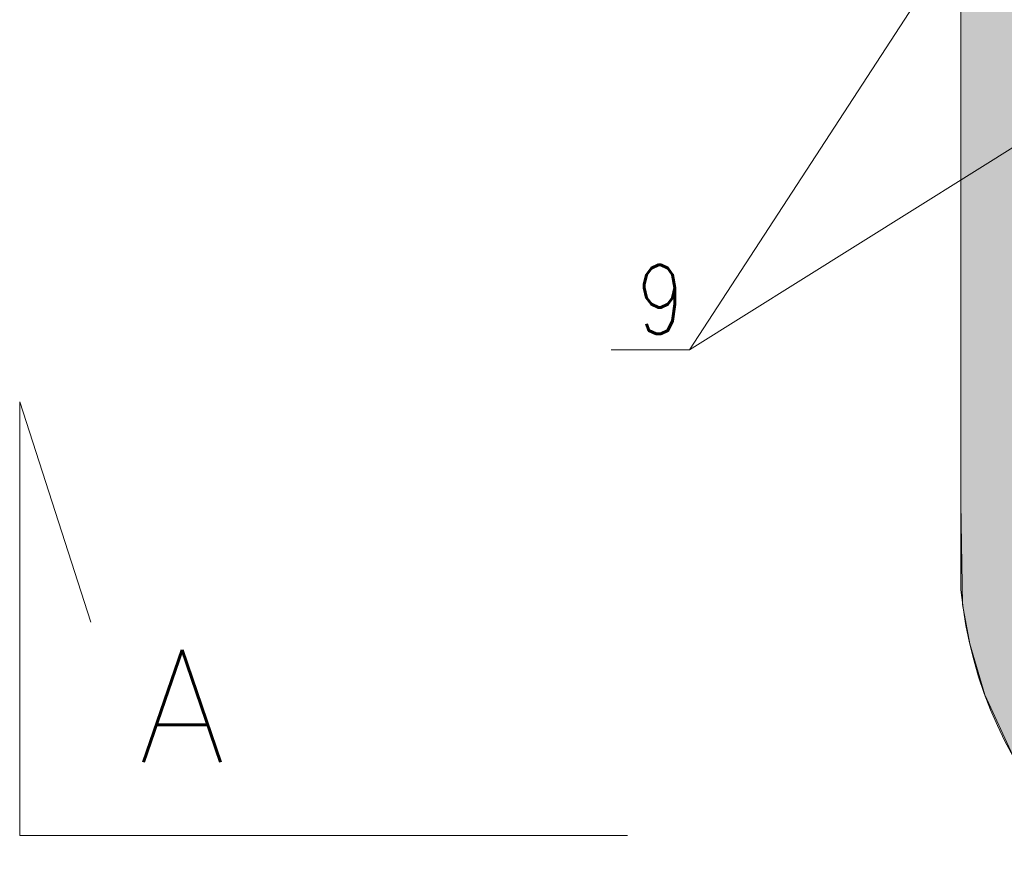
# Model space of a CAD drawing. Header units: metres. Extents: x 6538042 to 13082743, y 6022817 to 12049805.
# Tile 9 of 92: x 6539357 to 6539379, y 6024136 to 6024156. Entities that reach past the tile are written whole.
import ezdxf

# ---------------------------------------------------------------- set-up
doc = ezdxf.new("R2010")
doc.units = ezdxf.units.M
doc.header["$MEASUREMENT"] = 0
doc.layers.get('0').update_dxf_attribs({"linetype": 'CONTINUOUS', "lineweight": 18})
for name, color, linetype, lineweight in [('d-komora zawory', 7, 'CONTINUOUS', 13), ('d-opis', 7, 'CONTINUOUS', 18), ('d-zasilanie', 1, 'CONTINUOUS', 53)]:
    doc.layers.add(name, color=color, linetype=linetype, lineweight=lineweight)
doc.layers.add('dg opis', color=7, linetype='CONTINUOUS')
doc.styles.get("Standard").update_dxf_attribs({"font": 'simplex.shx'})
doc.styles.add('STYL1', font='SIMPLEX.shx', dxfattribs={"width": 0.8})

msp = doc.modelspace()

# ---------------------------------------------------------------- hatches: boundary and pattern name
at = {"layer": 'd-zasilanie', "lineweight": 13}
h = msp.add_hatch(dxfattribs=at)
h.set_pattern_fill('TRANS', color=256)
h.paths.add_polyline_path([(6539379.35647, 6024158.83186), (6539385.34383, 6024158.81967), (6539385.34383, 6024157.9981), (6539386.34383, 6024157.9981), (6539386.34383, 6024146.48104), (6539386.47877, 6024145.2737), (6539386.72496, 6024144.48489), (6539386.98126, 6024143.93562), (6539387.44638, 6024143.21563), (6539387.83321, 6024142.76501), (6539388.64173, 6024142.07525), (6539389.44531, 6024141.61511), (6539390.1152, 6024141.35823), (6539390.58872, 6024141.24211), (6539392.42806, 6024141.00161), (6539397.52109, 6024140.33568), (6539414.22326, 6024138.15183), (6539426.73161, 6024136.51633), (6539433.77596, 6024135.59526), (6539435.81899, 6024135.19382), (6539437.43412, 6024134.47512), (6539438.57736, 6024133.67297), (6539439.5113, 6024132.75468), (6539440.48051, 6024131.37022), (6539441.19716, 6024129.64357), (6539441.51495, 6024127.38222), (6539441.66669, 6024125.61498), (6539442.00615, 6024122.13781), (6539442.49325, 6024117.14838), (6539443.55797, 6024106.24223), (6539435.55797, 6024106.24223), (6539434.83854, 6024113.6115), (6539434.45578, 6024117.53223), (6539434.06672, 6024121.51745), (6539433.81447, 6024124.1013), (6539433.12281, 6024125.35789), (6539432.47115, 6024126.1752), (6539431.72126, 6024126.88157), (6539430.84007, 6024127.49908), (6539429.87852, 6024127.98013), (6539429.40796, 6024128.15503), (6539418.42211, 6024129.59146), (6539405.33853, 6024131.30217), (6539400.56626, 6024131.92616), (6539394.87576, 6024132.67021), (6539389.19882, 6024133.41249), (6539386.55005, 6024133.75882), (6539385.71484, 6024133.93681), (6539384.9367, 6024134.1726), (6539384.09533, 6024134.50975), (6539383.27254, 6024134.93149), (6539382.34375, 6024135.53521), (6539381.37861, 6024136.34149), (6539380.36503, 6024137.4632), (6539379.59595, 6024138.61615), (6539378.89763, 6024140.12191), (6539378.5476, 6024141.30361), (6539378.38353, 6024142.20972), (6539378.34383, 6024144.56136), (6539378.34383, 6024151.47234), (6539378.34383, 6024158.11074), (6539379.34383, 6024158.11074)])

# ---------------------------------------------------------------- linework, layer by layer
for p, q in [((6539386.53315, 6024157.16859), (6539372.05201, 6024148.11645)), ((6539372.05201, 6024148.11645), (6539377.88161, 6024157.0703)), ((6539356.5286, 6024136.85896), (6539356.5286, 6024146.90742)), ((6539356.5286, 6024146.90742), (6539358.17634, 6024141.80083)), ((6539370.61683, 6024136.85896), (6539356.5286, 6024136.85896))]:
    msp.add_line(p, q)
at = {"layer": 'd-komora zawory'}
msp.add_line((6539370.23668, 6024148.11645), (6539372.05201, 6024148.11645), dxfattribs=at)
at = {"layer": 'd-zasilanie', "lineweight": 15}
msp.add_line((6539378.34383, 6024142.553), (6539378.34383, 6024158.11074), dxfattribs=at)
at = {"layer": 'd-zasilanie', "lineweight": 13}
msp.add_lwpolyline([(6539382.34375, 6024135.53521), (6539381.37861, 6024136.34149), (6539380.36503, 6024137.4632), (6539379.59595, 6024138.61615), (6539378.89763, 6024140.12191), (6539378.5476, 6024141.30361), (6539378.38353, 6024142.20972), (6539378.34383, 6024144.56136), (6539378.34383, 6024151.47234), (6539378.34383, 6024158.11074), (6539379.34383, 6024158.11074), (6539379.35647, 6024158.83186)], dxfattribs=at)
at = {"layer": 'd-zasilanie', "lineweight": 15}
msp.add_arc((6539388.1933, 6024143.51808), 9.89663, 185.596127, 260.442262, dxfattribs=at)

# ---------------------------------------------------------------- texts
at = {"layer": 'd-opis'}
msp.add_text('A', height=2.60935, dxfattribs=at).set_placement((6539359.28445, 6024138.55714))
at = {"layer": 'dg opis', "color": 7, "linetype": 'Continuous', "lineweight": 60, "insert": (6539370.84133, 6024150.08005), "char_height": 1.59398, "attachment_point": 1, "style": 'STYL1'}
msp.add_mtext_dynamic_manual_height_columns('\\A1;9 ', width=26.3298502, gutter_width=12.5, heights=[0], dxfattribs=at)

doc.saveas('drawing.dxf')
